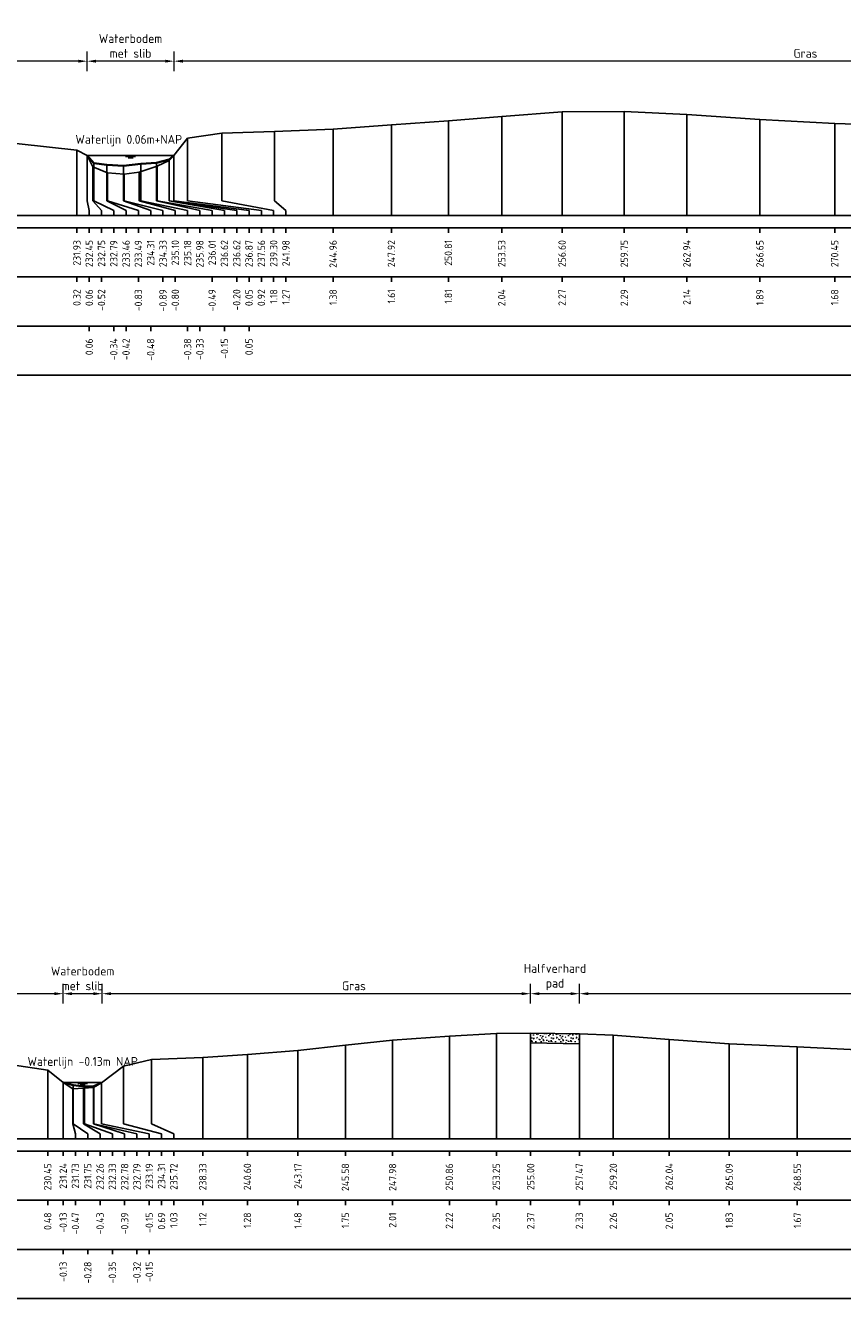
# Model space of a CAD drawing. Header units: metres. Extents: x 132725 to 140175, y 414354 to 417094.
# Tile 57 of 61: x 140079 to 140121, y 416888 to 416953. Entities that reach past the tile are written whole.
import ezdxf
from ezdxf.enums import TextEntityAlignment as Align

# ---------------------------------------------------------------- set-up
doc = ezdxf.new("R2010")
doc.units = ezdxf.units.M
doc.header["$PDMODE"] = 35
doc.header["$PDSIZE"] = 0.075
doc.layers.get('Defpoints').update_dxf_attribs({"true_color": 0x806000})
for name, color, linetype, lineweight in [('B-ME-GW-MAAIVELD-GD', 8, 'GW-MAAIVELD', 25), ('B-ME-VH-VERHARDING_HALFVERHARDING-AD', 7, 'Continuous', 18), ('B-ME-VH-VERHARDING_HALFVERHARDING-GD', 252, 'Continuous', 25), ('X-ME-AL-PROFIEL_BOVENKANT SLIB-GD', 42, 'Continuous', 35), ('X-XX-AL-DETAIL1-M', 7, 'Continuous', 18), ('X-XX-AL-NAP-T18', 7, 'Continuous', 18)]:
    doc.layers.add(name, color=color, linetype=linetype, lineweight=lineweight)
doc.layers.add('X-ME-AL-PROFIEL_WATERLIJN-GD', color=150, linetype='Continuous')
doc.layers.add('X-ME-AL-PROFIELRASTER-S', color=7, linetype='Continuous')
doc.styles.add('NLCS-ISO-ANNOTATIEF-T18', font='NLCS-ISO.ttf', dxfattribs={"height": 1.8})
doc.styles.add('NLCS-ISO-ANNOTATIVE-T18', font='NLCS-ISO.ttf', dxfattribs={"height": 1.8})
doc.linetypes.add('GW-MAAIVELD', pattern='A,12,[40,NLCS.SHX,S=1,R=0,X=0,Y=-0.5],12', length=24)
doc.dimstyles.new('NLCS-ANNOTATIEF-T18-PIJL_L2_H0', dxfattribs={"dimtxt": 2.5, "dimasz": 1.8, "dimexe": 2, "dimexo": 2, "dimgap": 0.7, "dimtad": 1, "dimzin": 0, "dimdsep": 46, "dimtxsty": 'NLCS-ISO-ANNOTATIEF-T18', "dimcen": 0, "dimdle": 2, "dimclrd": 256, "dimclre": 256, "dimclrt": 10, "dimaunit": 2, "dimadec": 0, "dimazin": 0, "dimtfac": 1, "dimtdec": 3, "dimtofl": 0, "dimtmove": 0, "dimatfit": 3, "dimfxl": 2, "dimfxlon": 1, "dimtfillclr": 256, "dimtolj": 1, "dimtzin": 0, "dimlwd": -1, "dimlwe": -1, "dimarcsym": 0})

# ---------------------------------------------------------------- blocks, each defined once
blk = doc.blocks.new('SAL-PROFIELRASTER_BALK_EIND1-D')
at = {"color": 0, "linetype": 'ByBlock', "lineweight": -2, "flags": 128}
for points in [[(0, 0), (1, 0)], [(0, -2.5), (1, -2.5)], [(0, -12.5), (1, -12.5)]]:
    blk.add_lwpolyline(points, dxfattribs=at)
blk = doc.blocks.new('SAL-PROFIELRASTER_BALK_EIND2-D')
at = {"color": 0, "linetype": 'ByBlock', "lineweight": -2}
blk.add_line((1, -12.5), (0, -12.5), dxfattribs=at)
blk = doc.blocks.new('SAL-PROFIELRASTER_BALK_DATA-D')
at = {"color": 0, "linetype": 'ByBlock', "lineweight": -2}
blk.add_lwpolyline([(0, -3.5), (0, -2.5)], dxfattribs=at)
at = {"color": 0, "linetype": 'ByBlock', "lineweight": -2, "style": 'NLCS-ISO-ANNOTATIVE-T18'}
blk.add_attdef('GETAL', text='', height=1.5, rotation=90, dxfattribs=at).set_placement((0.75, -5), align=Align.RIGHT)
blk = doc.blocks.new('SAL-PROFIELRASTER_AANHAAL-D')
at = {"color": 9, "linetype": 'ByBlock', "lineweight": -2, "flags": 128}
blk.add_lwpolyline([(0, 1), (0, 0)], dxfattribs=at)
blk = doc.blocks.new('SAL-PROFIELRASTER_AANHAAL_STAGGER-D')
at = {"color": 9, "linetype": 'ByBlock', "lineweight": -2, "flags": 128}
for points in [[(0, 0), (0, -0.25)], [(0, -0.25), (1, -0.75)], [(1, -0.75), (1, -1)]]:
    blk.add_lwpolyline(points, dxfattribs=at)
blk = doc.blocks.new('*D156')
at = {"layer": 'Defpoints', "color": 0, "transparency": 16777216}
for p in [(140082.577, 416951.358), (140082.577, 416946.569), (140086.998, 416946.569)]:
    blk.add_point(p, dxfattribs=at)
at = {"layer": 'X-XX-AL-DETAIL1-M', "transparency": 16777216}
for p, q in [((140082.577, 416950.858), (140082.577, 416951.858)), ((140086.998, 416950.858), (140086.998, 416951.858)), ((140086.548, 416951.358), (140083.027, 416951.358))]:
    blk.add_line(p, q, dxfattribs=at)
for points in [[(140083.027, 416951.433), (140083.027, 416951.283), (140082.577, 416951.358)], [(140086.548, 416951.433), (140086.548, 416951.283), (140086.998, 416951.358)]]:
    blk.add_solid(points, dxfattribs=at)
at = {"layer": 'X-XX-AL-DETAIL1-M', "color": 10, "transparency": 16777216, "insert": (140084.788, 416952.134), "char_height": 0.45, "attachment_point": 5, "style": 'NLCS-ISO-ANNOTATIEF-T18'}
blk.add_mtext('\\A1;Waterbodem\\Pmet slib', dxfattribs=at)
blk = doc.blocks.new('*D158')
at = {"layer": 'Defpoints', "color": 0, "transparency": 16777216}
for p in [(140086.998, 416951.358), (140151.183, 416947.623), (140086.998, 416946.569)]:
    blk.add_point(p, dxfattribs=at)
at = {"layer": 'X-XX-AL-DETAIL1-M', "transparency": 16777216}
for p, q in [((140086.998, 416950.858), (140086.998, 416951.858)), ((140151.183, 416950.858), (140151.183, 416951.858)), ((140150.733, 416951.358), (140087.448, 416951.358))]:
    blk.add_line(p, q, dxfattribs=at)
for points in [[(140087.448, 416951.433), (140087.448, 416951.283), (140086.998, 416951.358)], [(140150.733, 416951.433), (140150.733, 416951.283), (140151.183, 416951.358)]]:
    blk.add_solid(points, dxfattribs=at)
at = {"layer": 'X-XX-AL-DETAIL1-M', "color": 10, "transparency": 16777216, "insert": (140119.091, 416951.758), "char_height": 0.45, "attachment_point": 5, "style": 'NLCS-ISO-ANNOTATIEF-T18'}
blk.add_mtext('\\A1;Gras', dxfattribs=at)
blk = doc.blocks.new('*D159')
at = {"layer": 'Defpoints', "color": 0, "transparency": 16777216}
for p in [(139998.754, 416951.358), (139998.754, 416946.539), (140082.577, 416946.569)]:
    blk.add_point(p, dxfattribs=at)
at = {"layer": 'X-XX-AL-DETAIL1-M', "transparency": 16777216}
for p, q in [((139998.754, 416950.858), (139998.754, 416951.858)), ((140082.577, 416950.858), (140082.577, 416951.858)), ((140082.127, 416951.358), (139999.204, 416951.358))]:
    blk.add_line(p, q, dxfattribs=at)
for points in [[(139999.204, 416951.433), (139999.204, 416951.283), (139998.754, 416951.358)], [(140082.127, 416951.433), (140082.127, 416951.283), (140082.577, 416951.358)]]:
    blk.add_solid(points, dxfattribs=at)
at = {"layer": 'X-XX-AL-DETAIL1-M', "color": 10, "transparency": 16777216, "insert": (140007.573, 416951.758), "char_height": 0.45, "attachment_point": 5, "style": 'NLCS-ISO-ANNOTATIEF-T18'}
blk.add_mtext('\\A1;Gras', dxfattribs=at)
blk = doc.blocks.new('*D167')
at = {"layer": 'Defpoints', "color": 0, "transparency": 16777216}
for p in [(140081.363, 416903.949), (140081.363, 416899.442), (140083.341, 416899.442)]:
    blk.add_point(p, dxfattribs=at)
at = {"layer": 'X-XX-AL-DETAIL1-M', "transparency": 16777216}
for p, q in [((140081.363, 416903.449), (140081.363, 416904.449)), ((140083.341, 416903.449), (140083.341, 416904.449)), ((140082.891, 416903.949), (140081.813, 416903.949))]:
    blk.add_line(p, q, dxfattribs=at)
for points in [[(140081.813, 416904.024), (140081.813, 416903.874), (140081.363, 416903.949)], [(140082.891, 416904.024), (140082.891, 416903.874), (140083.341, 416903.949)]]:
    blk.add_solid(points, dxfattribs=at)
at = {"layer": 'X-XX-AL-DETAIL1-M', "color": 10, "transparency": 16777216, "insert": (140082.352, 416904.724), "char_height": 0.45, "attachment_point": 5, "style": 'NLCS-ISO-ANNOTATIEF-T18'}
blk.add_mtext('\\A1;Waterbodem\\Pmet slib', dxfattribs=at)
blk = doc.blocks.new('*D169')
at = {"layer": 'Defpoints', "color": 0, "transparency": 16777216}
for p in [(140107.602, 416903.949), (140107.602, 416901.902), (140147.037, 416900.742)]:
    blk.add_point(p, dxfattribs=at)
at = {"layer": 'X-XX-AL-DETAIL1-M', "transparency": 16777216}
for p, q in [((140107.602, 416903.449), (140107.602, 416904.449)), ((140147.037, 416903.449), (140147.037, 416904.449)), ((140146.587, 416903.949), (140108.052, 416903.949))]:
    blk.add_line(p, q, dxfattribs=at)
for points in [[(140108.052, 416904.024), (140108.052, 416903.874), (140107.602, 416903.949)], [(140146.587, 416904.024), (140146.587, 416903.874), (140147.037, 416903.949)]]:
    blk.add_solid(points, dxfattribs=at)
at = {"layer": 'X-XX-AL-DETAIL1-M', "color": 10, "transparency": 16777216, "insert": (140127.095, 416904.349), "char_height": 0.45, "attachment_point": 5, "style": 'NLCS-ISO-ANNOTATIEF-T18'}
blk.add_mtext('\\A1;Gras', dxfattribs=at)
blk = doc.blocks.new('*D170')
at = {"layer": 'Defpoints', "color": 0, "transparency": 16777216}
for p in [(140105.123, 416903.949), (140105.123, 416901.948), (140107.602, 416901.902)]:
    blk.add_point(p, dxfattribs=at)
at = {"layer": 'X-XX-AL-DETAIL1-M', "transparency": 16777216}
for p, q in [((140105.123, 416903.449), (140105.123, 416904.449)), ((140107.602, 416903.449), (140107.602, 416904.449)), ((140107.152, 416903.949), (140105.573, 416903.949))]:
    blk.add_line(p, q, dxfattribs=at)
for points in [[(140105.573, 416904.024), (140105.573, 416903.874), (140105.123, 416903.949)], [(140107.152, 416904.024), (140107.152, 416903.874), (140107.602, 416903.949)]]:
    blk.add_solid(points, dxfattribs=at)
at = {"layer": 'X-XX-AL-DETAIL1-M', "color": 10, "transparency": 16777216, "insert": (140106.363, 416904.791), "char_height": 0.45, "attachment_point": 5, "style": 'NLCS-ISO-ANNOTATIEF-T18'}
blk.add_mtext('\\A1;Halfverhard\\Ppad', dxfattribs=at)
blk = doc.blocks.new('*D171')
at = {"layer": 'Defpoints', "color": 0, "transparency": 16777216}
for p in [(140083.341, 416903.949), (140105.123, 416901.948), (140083.341, 416899.442)]:
    blk.add_point(p, dxfattribs=at)
at = {"layer": 'X-XX-AL-DETAIL1-M', "transparency": 16777216}
for p, q in [((140083.341, 416903.449), (140083.341, 416904.449)), ((140105.123, 416903.449), (140105.123, 416904.449)), ((140104.673, 416903.949), (140083.791, 416903.949))]:
    blk.add_line(p, q, dxfattribs=at)
for points in [[(140083.791, 416904.024), (140083.791, 416903.874), (140083.341, 416903.949)], [(140104.673, 416904.024), (140104.673, 416903.874), (140105.123, 416903.949)]]:
    blk.add_solid(points, dxfattribs=at)
at = {"layer": 'X-XX-AL-DETAIL1-M', "color": 10, "transparency": 16777216, "insert": (140096.143, 416904.349), "char_height": 0.45, "attachment_point": 5, "style": 'NLCS-ISO-ANNOTATIEF-T18'}
blk.add_mtext('\\A1;Gras', dxfattribs=at)
blk = doc.blocks.new('*D172')
at = {"layer": 'Defpoints', "color": 0, "transparency": 16777216}
for p in [(140072.874, 416903.949), (140072.874, 416899.465), (140081.363, 416899.442)]:
    blk.add_point(p, dxfattribs=at)
at = {"layer": 'X-XX-AL-DETAIL1-M', "transparency": 16777216}
for p, q in [((140072.874, 416903.449), (140072.874, 416904.449)), ((140081.363, 416903.449), (140081.363, 416904.449)), ((140080.913, 416903.949), (140073.324, 416903.949))]:
    blk.add_line(p, q, dxfattribs=at)
for points in [[(140073.324, 416904.024), (140073.324, 416903.874), (140072.874, 416903.949)], [(140080.913, 416904.024), (140080.913, 416903.874), (140081.363, 416903.949)]]:
    blk.add_solid(points, dxfattribs=at)
at = {"layer": 'X-XX-AL-DETAIL1-M', "color": 10, "transparency": 16777216, "insert": (140077.465, 416904.349), "char_height": 0.45, "attachment_point": 5, "style": 'NLCS-ISO-ANNOTATIEF-T18'}
blk.add_mtext('\\A1;Gras', dxfattribs=at)

msp = doc.modelspace()

# ---------------------------------------------------------------- hatches: boundary and pattern name
at = {"layer": 'B-ME-VH-VERHARDING_HALFVERHARDING-AD'}
h = msp.add_hatch(dxfattribs=at)
h.set_pattern_fill('AVH-HALFVERHARDING_SCHELPEN', color=256, scale=0.2, pattern_type=2)
h.set_pattern_definition([(0, (1099.6532, 1084.5116), (0, 1), [0, -1]), (0, (1099.6632, 1084.1616), (0, 1), [0, -1]), (0, (1099.6932, 1084.7016), (0, 1), [0, -1]), (338.1986, (1099.17318, 1084.39164), (3.00000027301, -0.9999999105), [0.107703, -5.277462]), (216.8699, (1099.27318, 1084.35164), (2.99999991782, 2.00000012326), [0.05, -4.95]), (130.6013, (1099.23318, 1084.32164), (5.000000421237, -5.999999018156), [0.092195, -9.127349]), (206.5651, (1098.9032, 1084.20164), (-0.99999915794, -1.0000013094), [0.022361, -2.213707]), (326.3099, (1098.88318, 1084.19164), (1.99999955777, -1.0000013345), [0.036056, -3.569496]), (108.4349, (1098.91318, 1084.17164), (-0.99999840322, 2.0000004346), [0.031623, -3.130655]), (225, (1099.5432, 1084.10164), (-2e-16, -1.0000003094), [0.042426, -1.371787]), (0, (1099.5132, 1084.0716), (1, 1), [0.06, -0.94]), (135, (1099.5732, 1084.07164), (-1.0000003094, 9e-17), [0.042426, -1.371787]), (251.5651, (1099.42318, 1084.74164), (0.99999840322, 2.0000004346), [0.031623, -3.130655]), (0, (1099.4132, 1084.7116), (1, 1), [0.05, -0.95]), (143.1301, (1099.46318, 1084.71164), (-2.99999991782, 2.00000012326), [0.05, -4.95]), (213.6901, (1098.89318, 1084.75164), (1.99999955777, 1.0000013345), [0.036056, -3.569496]), (341.5651, (1098.86318, 1084.73164), (-2.0000004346, 0.99999840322), [0.063246, -3.099032]), (126.8699, (1098.92318, 1084.71164), (2.00000012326, -2.99999991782), [0.05, -4.95]), (0, (1099.1832, 1084.7116), (0, 1), [0, -1]), (0, (1098.9132, 1084.4516), (0, 1), [0, -1]), (0, (1099.1932, 1084.0816), (0, 1), [0, -1]), (0, (1099.4632, 1084.3916), (0, 1), [0, -1]), (0, (1099.1732, 1084.5616), (0, 1), [0, -1]), (0, (1098.9532, 1084.5916), (0, 1), [0, -1]), (0, (1099.0432, 1084.5316), (0, 1), [0, -1]), (0, (1099.0032, 1084.2916), (0, 1), [0, -1]), (0, (1098.7632, 1084.3316), (0, 1), [0, -1]), (0, (1098.7732, 1084.5616), (0, 1), [0, -1]), (0, (1098.7432, 1084.7816), (0, 1), [0, -1]), (0, (1099.0532, 1084.8216), (0, 1), [0, -1]), (0, (1099.2732, 1084.8616), (0, 1), [0, -1]), (0, (1099.6232, 1084.8216), (0, 1), [0, -1]), (0, (1099.3832, 1084.5116), (0, 1), [0, -1]), (0, (1099.2832, 1084.6916), (0, 1), [0, -1]), (0, (1099.3632, 1084.2116), (0, 1), [0, -1]), (0, (1099.0632, 1084.1616), (0, 1), [0, -1]), (0, (1099.3632, 1083.9416), (0, 1), [0, -1]), (0, (1099.0332, 1084.0016), (0, 1), [0, -1]), (0, (1098.7132, 1083.9716), (0, 1), [0, -1]), (0, (1098.8332, 1083.9216), (0, 1), [0, -1]), (0, (1098.8432, 1084.0616), (0, 1), [0, -1]), (0, (1099.5132, 1083.9016), (0, 1), [0, -1]), (0, (1099.6332, 1084.3116), (0, 1), [0, -1]), (0, (1099.5832, 1084.6116), (0, 1), [0, -1]), (0, (1099.1232, 1083.8916), (0, 1), [0, -1])])
h.paths.add_polyline_path([(140105.123, 416901.948), (140107.602, 416901.902), (140107.602, 416901.402), (140105.123, 416901.448)])

# ---------------------------------------------------------------- linework, layer by layer
at = {"layer": 'B-ME-GW-MAAIVELD-GD', "ltscale": 0.1, "flags": 128}
for points in [[(139850.128, 416947.394), (139853.024, 416947.235), (139854.112, 416947.129), (139854.352, 416946.933), (139854.721, 416946.555), (139855.422, 416945.952), (139856.275, 416946.062), (139857.209, 416946.164), (139857.716, 416946.542), (139858.622, 416947.109), (139859.416, 416947.265), (139862.78, 416947.257), (139866.04, 416947.205), (139869.198, 416947.172), (139872.516, 416947.203), (139875.596, 416947.207), (139878.67, 416947.213), (139881.391, 416947.193), (139884.669, 416947.229), (139887.629, 416947.238), (139890.956, 416947.166), (139894.024, 416947.192), (139897.523, 416947.183), (139900.6, 416947.181), (139904.073, 416947.21), (139907.296, 416947.167), (139908.871, 416947.114), (139910.368, 416947.123), (139912.662, 416947.194), (139916.109, 416947.192), (139919.345, 416947.2), (139922.459, 416947.191), (139924.712, 416947.102), (139926.246, 416946.558), (139926.74, 416946.164), (139927.66, 416946.055), (139928.514, 416946.233), (139928.941, 416946.561), (139929.553, 416946.823), (139931.068, 416946.989), (139932.164, 416947.188), (139934.25, 416947.338), (139937.057, 416947.344), (139940.014, 416947.328), (139943.046, 416947.298), (139946.36, 416947.189), (139949.229, 416947.114), (139952.446, 416947.198), (139956.067, 416947.205), (139959.234, 416947.184), (139960.794, 416947.112), (139963.613, 416947.049), (139965.371, 416947.196), (139968.55, 416947.242), (139972.118, 416947.253), (139975.916, 416947.238), (139979.388, 416947.183), (139982.348, 416947.281), (139986.069, 416947.176), (139989.382, 416947.189), (139992.477, 416947.145), (139995.78, 416946.91), (139996.877, 416946.542), (139997.144, 416946.098), (139997.717, 416945.965), (139998.246, 416945.979), (139998.754, 416946.539), (140000.424, 416947.034), (140002.014, 416947.238), (140004.547, 416947.198), (140007.26, 416947.203), (140010.269, 416947.241), (140013.533, 416947.297), (140016.976, 416947.216), (140019.219, 416946.971), (140020.627, 416946.992), (140023.353, 416947.182), (140026.823, 416947.17), (140030.213, 416947.23), (140033.279, 416947.286), (140036.679, 416947.247), (140039.982, 416947.138), (140043.212, 416947.088), (140046.43, 416947.172), (140049.489, 416947.024), (140052.91, 416947.028), (140056.035, 416947.064), (140059.378, 416947.036), (140062.773, 416947.187), (140066.333, 416947.199), (140069.715, 416947.181), (140072.96, 416947.185), (140075.899, 416947.207), (140079.132, 416947.157), (140082.061, 416946.835), (140082.577, 416946.569), (140082.877, 416945.989), (140083.614, 416945.681), (140084.457, 416945.622), (140085.232, 416945.714), (140086.133, 416946.02), (140086.75, 416946.315), (140086.994, 416946.565), (140087.687, 416947.436), (140089.43, 416947.691), (140092.109, 416947.78), (140095.084, 416947.895), (140098.047, 416948.12), (140100.941, 416948.324), (140103.654, 416948.552), (140106.723, 416948.78), (140109.882, 416948.802), (140113.063, 416948.65), (140116.775, 416948.399), (140120.578, 416948.189), (140123.746, 416948.089), (140126.864, 416947.924), (140130.133, 416947.809), (140133.37, 416947.765), (140137.145, 416947.739), (140140.306, 416947.706), (140143.378, 416947.661), (140146.447, 416947.621), (140149.553, 416947.576), (140151.183, 416947.623), (140152.032, 416947.607), (140153.217, 416947.423), (140155.135, 416946.91), (140156.068, 416946.673), (140157.769, 416946.007), (140159.758, 416945.743), (140161.648, 416945.393), (140162.898, 416945.043)], [(139850.128, 416900.541), (139852.399, 416900.399), (139853.293, 416899.618), (139853.69, 416899.126), (139854.324, 416899.044), (139854.628, 416899.167), (139855.034, 416899.608), (139855.8, 416900.183), (139856.775, 416900.423), (139858.993, 416900.384), (139861.986, 416900.423), (139865.148, 416900.38), (139868.235, 416900.327), (139871.58, 416900.42), (139874.798, 416900.422), (139878.175, 416900.446), (139881.949, 416900.357), (139884.345, 416900.097), (139887.562, 416900.347), (139890.234, 416900.407), (139893.611, 416900.441), (139897.152, 416900.363), (139899.885, 416900.214), (139901.51, 416899.98), (139902.741, 416899.591), (139903.64, 416899.187), (139904.436, 416899.183), (139905.191, 416899.297), (139905.767, 416899.605), (139906.653, 416900.016), (139907.932, 416900.196), (139911.004, 416900.322), (139914.768, 416900.361), (139918.791, 416900.404), (139922.989, 416900.352), (139926.777, 416900.344), (139930.096, 416900.281), (139933.163, 416900.097), (139934.794, 416899.861), (139936.495, 416900.091), (139938.848, 416900.252), (139941.958, 416900.319), (139945.218, 416900.362), (139949.105, 416900.388), (139952.745, 416900.329), (139956.098, 416900.314), (139959.542, 416900.249), (139962.565, 416900.068), (139963.726, 416899.842), (139964.662, 416900.061), (139966.928, 416900.182), (139970.563, 416900.314), (139974.153, 416900.363), (139978.323, 416900.345), (139982.302, 416900.238), (139984.034, 416899.988), (139984.682, 416899.474), (139985.076, 416899.165), (139985.759, 416899.123), (139986.442, 416899.125), (139987.017, 416899.404), (139987.695, 416899.835), (139988.873, 416900.076), (139990.965, 416900.286), (139994.203, 416900.365), (139997.452, 416900.345), (140000.676, 416900.292), (140004.04, 416900.283), (140007.468, 416900.26), (140010.769, 416900.251), (140013.887, 416900.078), (140015.127, 416899.802), (140016.568, 416900.1), (140018.297, 416900.22), (140021.585, 416900.281), (140025.135, 416900.267), (140027.886, 416900.235), (140031.551, 416900.283), (140034.929, 416900.284), (140038.237, 416900.269), (140041.694, 416900.206), (140044.032, 416900.019), (140045.126, 416899.771), (140046.417, 416900.058), (140048.158, 416900.193), (140051.091, 416900.3), (140054.207, 416900.325), (140057.382, 416900.339), (140060.365, 416900.333), (140063.226, 416900.31), (140066.605, 416900.284), (140068.893, 416900.074), (140070.312, 416899.824), (140071.072, 416899.465), (140071.339, 416899.238), (140071.823, 416899.198), (140072.509, 416899.242), (140072.842, 416899.444), (140073.446, 416899.835), (140074.484, 416900.197), (140076.363, 416900.321), (140078.773, 416900.336), (140080.577, 416900.055), (140081.363, 416899.442), (140081.856, 416899.106), (140082.389, 416899.148), (140082.905, 416899.181), (140083.314, 416899.422), (140084.438, 416900.268), (140085.853, 416900.6), (140088.46, 416900.699), (140090.728, 416900.85), (140093.295, 416901.056), (140095.708, 416901.328), (140098.105, 416901.586), (140100.992, 416901.792), (140103.382, 416901.925), (140105.123, 416901.948), (140107.602, 416901.902), (140109.327, 416901.834), (140112.166, 416901.628), (140115.217, 416901.404), (140118.679, 416901.244), (140121.377, 416901.119), (140124.513, 416901.103), (140127.737, 416901.166), (140131.235, 416901.208), (140134.715, 416901.295), (140138.208, 416901.276), (140141.572, 416901.137), (140144.249, 416901.107), (140146.047, 416900.876), (140147.037, 416900.742), (140147.629, 416900.751), (140148.736, 416900.394), (140148.925, 416900.362), (140150.371, 416900.252), (140151.163, 416900.042), (140151.7, 416899.826), (140153.419, 416899.512), (140154.028, 416898.815), (140155.988, 416898.405), (140157.818, 416898.235)]]:
    msp.add_lwpolyline(points, dxfattribs=at)
at = {"layer": 'B-ME-VH-VERHARDING_HALFVERHARDING-GD'}
msp.add_lwpolyline([(140105.123, 416901.948), (140107.602, 416901.902), (140107.602, 416901.402), (140105.123, 416901.448)], close=True, dxfattribs=at)
at = {"layer": 'X-ME-AL-PROFIEL_BOVENKANT SLIB-GD'}
for points in [[(140082.577, 416946.569), (140082.914, 416946.176), (140083.585, 416946.096), (140084.438, 416946.032), (140085.304, 416946.137), (140086.112, 416946.184), (140086.746, 416946.368), (140086.994, 416946.565)], [(140081.363, 416899.442), (140081.879, 416899.295), (140082.454, 416899.23), (140082.914, 416899.254), (140083.314, 416899.422)]]:
    msp.add_lwpolyline(points, dxfattribs=at)
at = {"layer": 'X-ME-AL-PROFIEL_WATERLIJN-GD'}
for points in [[(140082.577, 416946.569), (140086.998, 416946.569)], [(140084.538, 416946.507), (140085.038, 416946.507)], [(140084.663, 416946.448), (140084.913, 416946.448)], [(140081.363, 416899.442), (140083.341, 416899.442)], [(140082.102, 416899.381), (140082.602, 416899.381)], [(140082.227, 416899.321), (140082.477, 416899.321)]]:
    msp.add_lwpolyline(points, dxfattribs=at)

# ---------------------------------------------------------------- block references
at = {"layer": 'X-ME-AL-PROFIELRASTER-S'}
for p, yscale in [((140100.941, 416943.513), 4.811), ((140103.654, 416943.513), 5.039), ((140106.723, 416943.513), 5.266999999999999), ((140109.882, 416943.513), 5.289), ((140113.063, 416943.513), 5.137), ((140116.775, 416943.513), 4.886), ((140120.578, 416943.513), 4.676), ((140089.43, 416944.513), 3.178), ((140092.109, 416944.513), 3.267), ((140095.084, 416943.513), 4.382), ((140098.047, 416943.513), 4.607), ((140087.687, 416944.513), 2.923), ((140082.061, 416943.513), 3.322), ((140082.577, 416944.513), 2.056), ((140082.577, 416944.513), 2.056), ((140082.577, 416944.513), 2.056), ((140082.577, 416944.513), 2.056), ((140086.746, 416944.513), 1.855), ((140086.75, 416944.513), 1.802), ((140086.994, 416944.513), 2.052), ((140086.994, 416944.513), 2.052), ((140086.994, 416944.513), 2.052), ((140086.994, 416944.513), 2.052), ((140082.877, 416944.513), 1.476), ((140082.914, 416944.513), 1.663), ((140083.585, 416944.513), 1.583), ((140083.614, 416944.513), 1.168), ((140084.438, 416944.513), 1.519), ((140084.457, 416944.513), 1.109), ((140085.232, 416944.513), 1.201), ((140085.304, 416944.513), 1.624), ((140086.112, 416944.513), 1.671), ((140086.133, 416944.513), 1.507), ((140100.992, 416896.575), 5.217000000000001), ((140103.382, 416896.575), 5.35), ((140105.123, 416896.575), 5.373), ((140107.602, 416896.575), 5.327), ((140109.327, 416896.575), 5.259), ((140112.166, 416896.575), 5.053), ((140093.295, 416896.575), 4.481), ((140095.708, 416896.575), 4.753), ((140098.105, 416896.575), 5.011), ((140115.217, 416896.575), 4.829), ((140118.679, 416896.575), 4.669), ((140085.853, 416897.575), 3.025), ((140088.46, 416896.575), 4.124000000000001), ((140090.728, 416896.575), 4.275), ((140080.577, 416896.575), 3.48), ((140084.438, 416897.575), 2.693), ((140081.363, 416896.575), 2.867), ((140081.363, 416896.575), 2.867), ((140081.363, 416896.575), 2.867), ((140081.363, 416896.575), 2.867), ((140081.856, 416897.575), 1.531), ((140081.879, 416897.575), 1.72), ((140082.389, 416897.575), 1.573), ((140082.454, 416897.575), 1.655), ((140082.905, 416897.575), 1.606), ((140082.914, 416897.575), 1.679), ((140083.314, 416897.575), 1.847), ((140083.314, 416897.575), 1.847), ((140083.314, 416897.575), 1.847), ((140083.314, 416897.575), 1.847)]:
    msp.add_blockref('SAL-PROFIELRASTER_AANHAAL-D', p, dxfattribs=dict(at, yscale=yscale))
for p, xscale, zscale in [((140082.577, 416944.513), 0.1087500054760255, 0.1087500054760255), ((140082.577, 416944.513), 0.1087500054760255, 0.1087500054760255), ((140082.577, 416944.513), 0.1087500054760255, 0.1087500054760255), ((140082.577, 416944.513), 0.1087500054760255, 0.1087500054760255), ((140082.877, 416944.513), 0.4335280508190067, 0.4335280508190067), ((140082.914, 416944.513), 1.021558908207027, 1.021558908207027), ((140083.585, 416944.513), 0.9758142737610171, 0.9758142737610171), ((140083.614, 416944.513), 1.571753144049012, 1.571753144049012), ((140084.438, 416944.513), 1.373095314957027, 1.373095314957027), ((140084.457, 416944.513), 1.978446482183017, 1.978446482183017), ((140085.232, 416944.513), 1.828305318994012, 1.828305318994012), ((140085.304, 416944.513), 2.381402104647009, 2.381402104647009), ((140086.112, 416944.513), 2.198532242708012, 2.198532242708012), ((140086.133, 416944.513), 2.802337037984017, 2.802337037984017), ((140086.746, 416944.513), 2.814347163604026, 2.814347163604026), ((140086.75, 416944.513), 3.436052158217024, 3.436052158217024), ((140086.994, 416944.513), 3.816579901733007, 3.816579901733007), ((140086.994, 416944.513), 3.816579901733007, 3.816579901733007), ((140086.994, 416944.513), 3.816579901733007, 3.816579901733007), ((140086.994, 416944.513), 3.816579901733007, 3.816579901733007), ((140087.687, 416944.513), 3.749232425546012, 3.749232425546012), ((140089.43, 416944.513), 2.631012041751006, 2.631012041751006), ((140092.109, 416944.513), 0.576627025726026, 0.576627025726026), ((140081.856, 416897.575), 0.1319579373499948, 0.1319579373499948), ((140081.879, 416897.575), 0.7340458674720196, 0.7340458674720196), ((140082.389, 416897.575), 0.8495948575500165, 0.8495948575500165), ((140082.454, 416897.575), 1.409550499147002, 1.409550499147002), ((140082.905, 416897.575), 1.582931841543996, 1.582931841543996), ((140082.914, 416897.575), 2.199076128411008, 2.199076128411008), ((140083.314, 416897.575), 2.423747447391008, 2.423747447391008), ((140083.314, 416897.575), 2.423747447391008, 2.423747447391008), ((140083.314, 416897.575), 2.423747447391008, 2.423747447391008), ((140083.314, 416897.575), 2.423747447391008, 2.423747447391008), ((140084.438, 416897.575), 1.925408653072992, 1.925408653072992), ((140085.853, 416897.575), 1.135341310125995, 1.135341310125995)]:
    msp.add_blockref('SAL-PROFIELRASTER_AANHAAL_STAGGER-D', p, dxfattribs=dict(at, xscale=xscale, zscale=zscale))
at = {"layer": 'X-ME-AL-PROFIELRASTER-S', "yscale": 0.25}
for name, p, xscale, zscale in [('SAL-PROFIELRASTER_BALK_EIND1-D', (139850.128, 416943.513), 313.5, 308.2663785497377), ('SAL-PROFIELRASTER_BALK_EIND2-D', (139850.128, 416941.013), 313.5, 308.2663785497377), ('SAL-PROFIELRASTER_BALK_EIND2-D', (139850.128, 416938.513), 313.5, 308.2663785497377), ('SAL-PROFIELRASTER_BALK_EIND1-D', (139850.128, 416896.575), 308, 303.9164703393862), ('SAL-PROFIELRASTER_BALK_EIND2-D', (139850.128, 416894.075), 308, 303.9164703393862), ('SAL-PROFIELRASTER_BALK_EIND2-D', (139850.128, 416891.575), 308, 303.9164703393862)]:
    msp.add_blockref(name, p, dxfattribs=dict(at, xscale=xscale, zscale=zscale))
at = {"layer": 'X-ME-AL-PROFIELRASTER-S', "xscale": 0.25, "yscale": 0.25, "zscale": 0.25}
for p, values in [((140082.061, 416943.513), {'GETAL': '231.93'}), ((140082.686, 416943.513), {'GETAL': '232.45'}), ((140082.686, 416943.513), {'GETAL': '232.45'}), ((140082.686, 416943.513), {'GETAL': '232.45'}), ((140082.686, 416943.513), {'GETAL': '232.45'}), ((140083.311, 416943.513), {'GETAL': '232.75'}), ((140083.936, 416943.513), {'GETAL': '232.79'}), ((140084.561, 416943.513), {'GETAL': '233.46'}), ((140085.186, 416943.513), {'GETAL': '233.49'}), ((140085.811, 416943.513), {'GETAL': '234.31'}), ((140086.436, 416943.513), {'GETAL': '234.33'}), ((140087.061, 416943.513), {'GETAL': '235.10'}), ((140087.686, 416943.513), {'GETAL': '235.18'}), ((140088.311, 416943.513), {'GETAL': '235.98'}), ((140088.936, 416943.513), {'GETAL': '236.01'}), ((140089.561, 416943.513), {'GETAL': '236.62'}), ((140090.186, 416943.513), {'GETAL': '236.62'}), ((140090.811, 416943.513), {'GETAL': '236.87'}), ((140090.811, 416943.513), {'GETAL': '236.87'}), ((140090.811, 416943.513), {'GETAL': '236.87'}), ((140090.811, 416943.513), {'GETAL': '236.87'}), ((140091.436, 416943.513), {'GETAL': '237.56'}), ((140092.061, 416943.513), {'GETAL': '239.30'}), ((140092.686, 416943.513), {'GETAL': '241.98'}), ((140095.084, 416943.513), {'GETAL': '244.96'}), ((140098.047, 416943.513), {'GETAL': '247.92'}), ((140100.941, 416943.513), {'GETAL': '250.81'}), ((140103.654, 416943.513), {'GETAL': '253.53'}), ((140106.723, 416943.513), {'GETAL': '256.60'}), ((140109.882, 416943.513), {'GETAL': '259.75'}), ((140113.063, 416943.513), {'GETAL': '262.94'}), ((140116.775, 416943.513), {'GETAL': '266.65'}), ((140120.578, 416943.513), {'GETAL': '270.45'}), ((140082.061, 416941.013), {'GETAL': '0.32'}), ((140082.686, 416941.013), {'GETAL': '0.06'}), ((140083.311, 416941.013), {'GETAL': '-0.52'}), ((140085.186, 416941.013), {'GETAL': '-0.83'}), ((140086.436, 416941.013), {'GETAL': '-0.89'}), ((140087.061, 416941.013), {'GETAL': '-0.80'}), ((140088.936, 416941.013), {'GETAL': '-0.49'}), ((140090.186, 416941.013), {'GETAL': '-0.20'}), ((140090.811, 416941.013), {'GETAL': '0.05'}), ((140091.436, 416941.013), {'GETAL': '0.92'}), ((140092.061, 416941.013), {'GETAL': '1.18'}), ((140092.686, 416941.013), {'GETAL': '1.27'}), ((140095.084, 416941.013), {'GETAL': '1.38'}), ((140098.047, 416941.013), {'GETAL': '1.61'}), ((140100.941, 416941.013), {'GETAL': '1.81'}), ((140103.654, 416941.013), {'GETAL': '2.04'}), ((140106.723, 416941.013), {'GETAL': '2.27'}), ((140109.882, 416941.013), {'GETAL': '2.29'}), ((140113.063, 416941.013), {'GETAL': '2.14'}), ((140116.775, 416941.013), {'GETAL': '1.89'}), ((140120.578, 416941.013), {'GETAL': '1.68'}), ((140082.686, 416938.513), {'GETAL': '0.06'}), ((140083.936, 416938.513), {'GETAL': '-0.34'}), ((140084.561, 416938.513), {'GETAL': '-0.42'}), ((140085.811, 416938.513), {'GETAL': '-0.48'}), ((140087.686, 416938.513), {'GETAL': '-0.38'}), ((140088.311, 416938.513), {'GETAL': '-0.33'}), ((140089.561, 416938.513), {'GETAL': '-0.15'}), ((140090.811, 416938.513), {'GETAL': '0.05'}), ((140080.577, 416896.575), {'GETAL': '230.45'}), ((140081.363, 416896.575), {'GETAL': '231.24'}), ((140081.363, 416896.575), {'GETAL': '231.24'}), ((140081.363, 416896.575), {'GETAL': '231.24'}), ((140081.363, 416896.575), {'GETAL': '231.24'}), ((140081.988, 416896.575), {'GETAL': '231.73'}), ((140082.613, 416896.575), {'GETAL': '231.75'}), ((140083.238, 416896.575), {'GETAL': '232.26'}), ((140083.863, 416896.575), {'GETAL': '232.33'}), ((140084.488, 416896.575), {'GETAL': '232.78'}), ((140085.113, 416896.575), {'GETAL': '232.79'}), ((140085.738, 416896.575), {'GETAL': '233.19'}), ((140085.738, 416896.575), {'GETAL': '233.19'}), ((140085.738, 416896.575), {'GETAL': '233.19'}), ((140085.738, 416896.575), {'GETAL': '233.19'}), ((140086.363, 416896.575), {'GETAL': '234.31'}), ((140086.988, 416896.575), {'GETAL': '235.72'}), ((140088.46, 416896.575), {'GETAL': '238.33'}), ((140090.728, 416896.575), {'GETAL': '240.60'}), ((140093.295, 416896.575), {'GETAL': '243.17'}), ((140095.708, 416896.575), {'GETAL': '245.58'}), ((140098.105, 416896.575), {'GETAL': '247.98'}), ((140100.992, 416896.575), {'GETAL': '250.86'}), ((140103.382, 416896.575), {'GETAL': '253.25'}), ((140105.123, 416896.575), {'GETAL': '255.00'}), ((140107.602, 416896.575), {'GETAL': '257.47'}), ((140109.327, 416896.575), {'GETAL': '259.20'}), ((140112.166, 416896.575), {'GETAL': '262.04'}), ((140115.217, 416896.575), {'GETAL': '265.09'}), ((140118.679, 416896.575), {'GETAL': '268.55'}), ((140080.577, 416894.075), {'GETAL': '0.48'}), ((140081.363, 416894.075), {'GETAL': '-0.13'}), ((140081.988, 416894.075), {'GETAL': '-0.47'}), ((140083.238, 416894.075), {'GETAL': '-0.43'}), ((140084.488, 416894.075), {'GETAL': '-0.39'}), ((140085.738, 416894.075), {'GETAL': '-0.15'}), ((140086.363, 416894.075), {'GETAL': '0.69'}), ((140086.988, 416894.075), {'GETAL': '1.03'}), ((140088.46, 416894.075), {'GETAL': '1.12'}), ((140090.728, 416894.075), {'GETAL': '1.28'}), ((140093.295, 416894.075), {'GETAL': '1.48'}), ((140095.708, 416894.075), {'GETAL': '1.75'}), ((140098.105, 416894.075), {'GETAL': '2.01'}), ((140100.992, 416894.075), {'GETAL': '2.22'}), ((140103.382, 416894.075), {'GETAL': '2.35'}), ((140105.123, 416894.075), {'GETAL': '2.37'}), ((140107.602, 416894.075), {'GETAL': '2.33'}), ((140109.327, 416894.075), {'GETAL': '2.26'}), ((140112.166, 416894.075), {'GETAL': '2.05'}), ((140115.217, 416894.075), {'GETAL': '1.83'}), ((140118.679, 416894.075), {'GETAL': '1.67'}), ((140081.363, 416891.575), {'GETAL': '-0.13'}), ((140082.613, 416891.575), {'GETAL': '-0.28'}), ((140083.863, 416891.575), {'GETAL': '-0.35'}), ((140085.113, 416891.575), {'GETAL': '-0.32'}), ((140085.738, 416891.575), {'GETAL': '-0.15'})]:
    msp.add_blockref('SAL-PROFIELRASTER_BALK_DATA-D', p, dxfattribs=at).add_auto_attribs(values)

# ---------------------------------------------------------------- texts
at = {"layer": 'X-XX-AL-NAP-T18', "color": 10, "char_height": 0.45, "width": 15.43377, "attachment_point": 7, "style": 'NLCS-ISO-ANNOTATIEF-T18'}
for s, insert in [('Waterlijn 0.06m+NAP', (140081.987, 416947.024)), ('Waterlijn -0.13m NAP', (140079.552, 416900.142))]:
    msp.add_mtext(s, dxfattribs=dict(at, insert=insert))

# ---------------------------------------------------------------- dimensions: what is measured, and where the dimension line sits
at = {"layer": 'X-XX-AL-DETAIL1-M'}
for base, p1, p2, text, picture, middle in [((140082.577, 416951.358), (140086.998, 416946.569), (140082.577, 416946.569), 'Waterbodem\\Pmet slib', '*D156', (140084.788, 416951.358)), ((139998.754, 416951.358), (140082.577, 416946.569), (139998.754, 416946.539), 'Gras', '*D159', (140007.573, 416951.358)), ((140086.998, 416951.358), (140151.183, 416947.623), (140086.998, 416946.569), 'Gras', '*D158', (140119.091, 416951.358)), ((140081.363, 416903.949), (140083.341, 416899.442), (140081.363, 416899.442), 'Waterbodem\\Pmet slib', '*D167', (140082.352, 416903.949)), ((140105.123, 416903.949), (140107.602, 416901.902), (140105.123, 416901.948), 'Halfverhard\\Ppad', '*D170', (140106.363, 416903.949)), ((140072.874, 416903.949), (140081.363, 416899.442), (140072.874, 416899.465), 'Gras', '*D172', (140077.465, 416903.949)), ((140083.341, 416903.949), (140105.123, 416901.948), (140083.341, 416899.442), 'Gras', '*D171', (140096.143, 416903.949)), ((140107.602, 416903.949), (140147.037, 416900.742), (140107.602, 416901.902), 'Gras', '*D169', (140127.095, 416903.949))]:
    dim = msp.add_linear_dim(base=base, p1=p1, p2=p2, text=text, dimstyle='NLCS-ANNOTATIEF-T18-PIJL_L2_H0', dxfattribs=at)
    dim.commit()
    dim.dimension.update_dxf_attribs({"geometry": picture, "text_midpoint": middle, "dimtype": 160})

doc.saveas('drawing.dxf')
